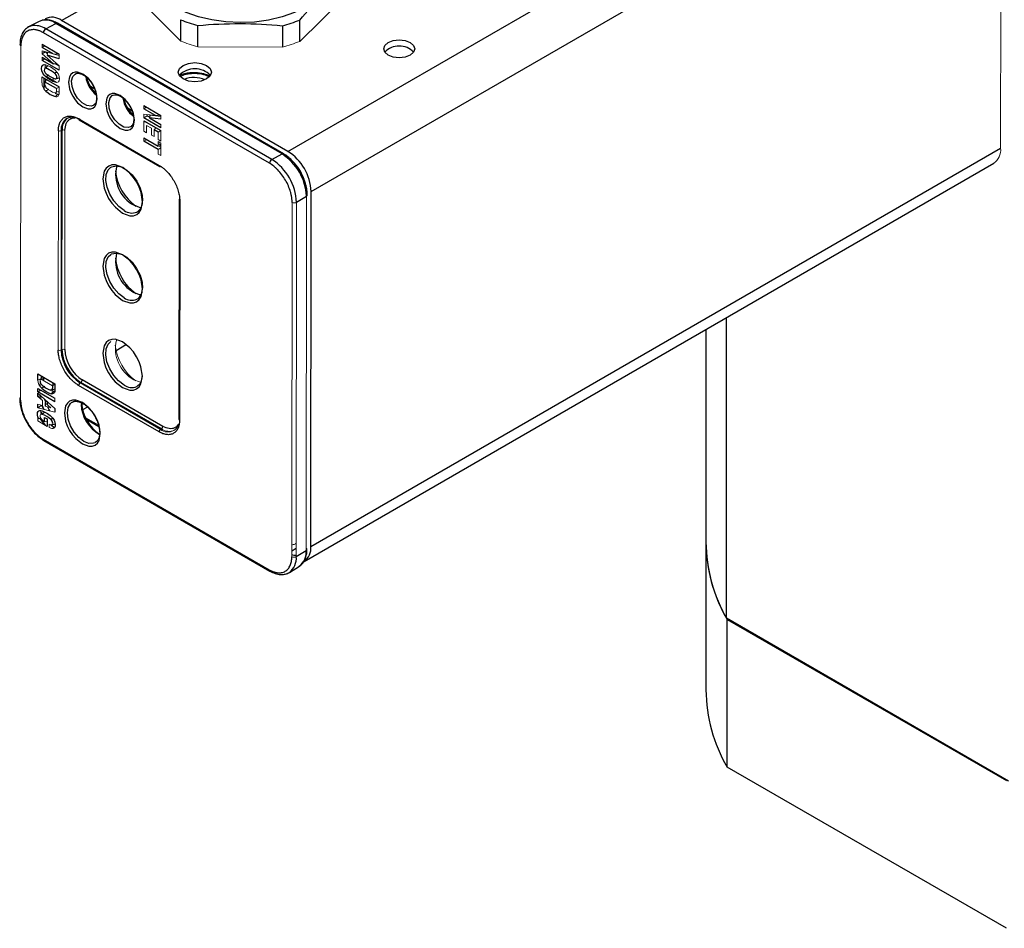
# Model space of a CAD drawing. Header units: millimetres. Extents: x 53 to 387, y 29 to 391.
# Tile 5 of 9: x 53 to 101, y 285 to 329. Entities that reach past the tile are written whole.
import ezdxf

# ---------------------------------------------------------------- set-up
doc = ezdxf.new("R2010")
doc.units = ezdxf.units.MM

msp = doc.modelspace()

# ---------------------------------------------------------------- linework, layer by layer
at = {"color": 8, "linetype": 'Continuous', "lineweight": 25}
for p, q in [((66.297, 322.664), (98.888, 341.478)), ((55.35, 328.994), (59.053, 331.132)), ((55.126, 326.502), (55.031, 326.432)), ((57.985, 313.037), (58.49, 313.329)), ((55.864, 310.532), (55.91, 310.554)), ((56.607, 310.293), (56.368, 310.154)), ((54.832, 309.436), (55.001, 309.301)), ((66.485, 303.345), (66.701, 303.47))]:
    msp.add_line(p, q, dxfattribs=at)
at = {"color": 7, "linetype": 'Continuous', "lineweight": 25}
for p, q in [((67.418, 320.719), (100.776, 339.976)), ((61.109, 329.032), (61.108, 328.002)), ((54.263, 328.948), (53.757, 328.683)), ((54.39, 328.995), (54.263, 328.948)), ((54.584, 328.587), (55.079, 328.853)), ((65.515, 322.273), (54.584, 328.587)), ((66.01, 322.539), (55.079, 328.853)), ((66.081, 322.545), (55.15, 328.859)), ((66.297, 322.664), (55.35, 328.994)), ((61.934, 327.723), (61.935, 328.754)), ((66.037, 328.741), (66.036, 327.71)), ((66.866, 327.984), (66.867, 329.015)), ((65.406, 322.088), (54.475, 328.402)), ((54.406, 327.844), (55.232, 327.367)), ((54.95, 327.373), (54.406, 327.687)), ((54.504, 327.744), (54.504, 327.787)), ((54.957, 326.902), (54.406, 327.385)), ((54.406, 327.221), (54.957, 326.902)), ((54.504, 327.438), (54.504, 327.502)), ((54.504, 327.122), (54.504, 327.164)), ((55.232, 327.143), (54.654, 327.316)), ((55.231, 326.588), (54.406, 327.065)), ((54.502, 326.855), (54.497, 326.854)), ((54.669, 326.788), (54.544, 326.674)), ((55.164, 326.865), (54.957, 326.902)), ((54.403, 326.265), (55.233, 325.786)), ((54.503, 325.672), (54.503, 326.207)), ((55.104, 325.995), (54.569, 326.304)), ((55.061, 326.165), (55.214, 326.215)), ((54.625, 326.137), (54.529, 326.034)), ((55.107, 325.699), (54.529, 326.034)), ((56.946, 325.682), (56.744, 325.8)), ((59.328, 324.876), (60.155, 324.399)), ((58.747, 324.631), (58.551, 324.746)), ((58.796, 324.488), (58.757, 324.465)), ((59.891, 324.398), (59.328, 324.723)), ((60.155, 323.808), (59.328, 324.286)), ((59.494, 324.382), (59.61, 324.315)), ((59.618, 324.406), (59.607, 324.278)), ((59.607, 324.278), (60.155, 323.961)), ((60.155, 324.213), (59.607, 324.278)), ((60.155, 324.343), (59.618, 324.406)), ((56.185, 324.231), (60.076, 321.983)), ((56.205, 324.185), (60.096, 321.938)), ((59.328, 324.142), (60.155, 323.665)), ((55.376, 323.683), (55.335, 323.66)), ((60.021, 323.588), (59.822, 323.702)), ((59.327, 323.312), (60.02, 322.912)), ((60.02, 322.749), (59.327, 323.149)), ((65.515, 322.273), (66.01, 322.539)), ((67.406, 303.553), (100.763, 322.81)), ((67.077, 302.827), (100.434, 322.084)), ((66.713, 320.198), (67.191, 320.494)), ((67.406, 303.553), (67.418, 320.719)), ((61.034, 320.314), (61.026, 309.703)), ((61.063, 320.273), (61.055, 309.662)), ((87.499, 300.085), (87.499, 314.617)), ((86.513, 314.047), (86.513, 303.757)), ((55.368, 313.072), (55.327, 313.05)), ((54.199, 311.893), (55.029, 311.414)), ((54.199, 311.602), (54.199, 311.893)), ((54.365, 311.797), (54.365, 311.668)), ((54.492, 311.565), (54.493, 311.723)), ((56.284, 311.487), (56.243, 311.462)), ((60.135, 309.214), (56.243, 311.462)), ((60.175, 309.239), (56.284, 311.487)), ((60.243, 309.36), (56.352, 311.608)), ((54.198, 311.199), (55.031, 310.718)), ((54.198, 311.035), (54.198, 311.199)), ((54.198, 311.035), (54.341, 311.117)), ((55.031, 310.554), (54.198, 311.035)), ((54.198, 310.964), (55.027, 310.223)), ((54.198, 310.801), (54.198, 310.964)), ((54.365, 311.238), (54.351, 311.235)), ((54.492, 311.276), (54.492, 311.288)), ((54.862, 311.12), (55.02, 311.171)), ((55.029, 311.414), (55.029, 311.122)), ((60.066, 309.093), (56.175, 311.341)), ((54.251, 310.829), (54.271, 310.738)), ((54.554, 310.492), (54.554, 310.331)), ((55.852, 310.525), (55.864, 310.532)), ((54.198, 310.264), (54.198, 310.429)), ((55.027, 310.223), (55.027, 310.05)), ((54.199, 309.768), (54.237, 309.746)), ((54.237, 309.746), (54.343, 309.755)), ((54.528, 309.792), (54.656, 309.718)), ((54.528, 309.585), (54.528, 309.792)), ((54.656, 309.718), (54.655, 309.358)), ((54.827, 309.699), (54.921, 309.768)), ((57.144, 309.396), (56.528, 309.752)), ((54.877, 309.43), (55.034, 309.48)), ((54.46, 308.74), (65.391, 302.426)), ((54.491, 308.671), (65.422, 302.357)), ((66.701, 303.058), (67.178, 303.354)), ((67.211, 303.416), (67.21, 303.449)), ((86.513, 303.757), (86.513, 296.612)), ((66.37, 302.296), (66.853, 302.603)), ((101.151, 292.204), (87.499, 300.085)), ((87.533, 300.024), (101.046, 292.223)), ((87.533, 292.88), (87.533, 300.024)), ((101.046, 285.078), (87.533, 292.88))]:
    msp.add_line(p, q, dxfattribs=at)
at = {"color": 144, "linetype": 'Continuous', "lineweight": 18}
for p, q in [((100.776, 339.976), (100.763, 322.81)), ((61.108, 328.002), (59.073, 330.06)), ((68.933, 330.03), (66.866, 327.984)), ((53.381, 327.772), (53.368, 310.632)), ((54.406, 327.687), (54.406, 327.844)), ((54.406, 327.687), (54.542, 327.766)), ((66.036, 327.71), (61.934, 327.723)), ((54.406, 327.531), (54.95, 327.373)), ((54.406, 327.385), (54.406, 327.531)), ((54.406, 327.385), (54.572, 327.475)), ((54.406, 327.065), (54.406, 327.221)), ((54.54, 327.143), (54.406, 327.065)), ((54.673, 327.386), (54.572, 327.475)), ((54.691, 327.448), (54.654, 327.316)), ((54.654, 327.316), (55.231, 326.806)), ((55.231, 327.367), (54.95, 327.373)), ((55.232, 327.296), (54.977, 327.372)), ((55.232, 327.367), (55.232, 327.143)), ((55.049, 326.886), (55.231, 326.781)), ((55.231, 326.806), (55.231, 326.588)), ((54.403, 325.974), (54.403, 326.265)), ((54.936, 326.212), (54.936, 326.092)), ((54.569, 326.169), (54.569, 326.077)), ((55.233, 325.772), (55.107, 325.699)), ((55.233, 325.786), (55.233, 325.494)), ((59.328, 324.723), (59.328, 324.876)), ((59.328, 324.723), (59.461, 324.8)), ((59.328, 324.464), (59.891, 324.398)), ((59.328, 324.286), (59.328, 324.464)), ((59.494, 324.382), (59.328, 324.286)), ((59.494, 324.382), (59.494, 324.445)), ((60.107, 324.426), (59.891, 324.398)), ((60.155, 324.399), (60.155, 324.213)), ((59.327, 323.638), (59.328, 324.142)), ((59.459, 323.912), (59.459, 323.562)), ((59.693, 323.777), (59.459, 323.912)), ((59.916, 323.803), (59.822, 323.702)), ((60.155, 323.961), (60.155, 323.808)), ((55.188, 313.051), (55.196, 323.662)), ((55.327, 313.05), (55.335, 323.66)), ((55.368, 313.072), (55.376, 323.683)), ((55.507, 313.071), (55.515, 323.681)), ((59.459, 323.562), (59.327, 323.638)), ((59.693, 323.452), (59.693, 323.777)), ((59.822, 323.377), (59.693, 323.452)), ((59.822, 323.702), (59.822, 323.377)), ((60.02, 323.238), (60.021, 323.588)), ((60.154, 323.665), (60.021, 323.588)), ((60.155, 323.665), (60.154, 323.161)), ((59.327, 323.149), (59.327, 323.312)), ((59.468, 323.231), (59.327, 323.149)), ((60.154, 323.161), (60.02, 323.238)), ((60.02, 322.912), (60.02, 323.14)), ((60.02, 323.14), (60.154, 323.063)), ((60.154, 322.969), (60.02, 323.046)), ((60.02, 322.912), (60.154, 322.943)), ((60.056, 322.92), (60.154, 322.863)), ((60.154, 323.063), (60.154, 322.456)), ((60.154, 322.826), (60.02, 322.749)), ((60.02, 322.533), (60.02, 322.749)), ((60.154, 322.456), (60.02, 322.533)), ((67.178, 303.354), (67.191, 320.494)), ((66.485, 303.056), (66.498, 320.196)), ((66.701, 303.058), (66.713, 320.198)), ((54.199, 311.602), (54.324, 311.652)), ((54.321, 311.27), (54.321, 311.627)), ((54.903, 311.327), (54.324, 311.662)), ((54.334, 311.656), (54.365, 311.668)), ((54.365, 311.638), (54.365, 311.668)), ((54.925, 311.474), (54.925, 311.34)), ((54.406, 311.214), (54.365, 311.238)), ((54.534, 311.307), (54.387, 311.2)), ((55.029, 311.4), (54.903, 311.327)), ((54.198, 310.801), (54.312, 310.862)), ((54.426, 310.605), (54.198, 310.801)), ((54.356, 310.665), (54.321, 310.899)), ((54.425, 310.367), (54.426, 310.605)), ((54.554, 310.492), (54.63, 310.578)), ((54.831, 310.251), (54.554, 310.492)), ((54.67, 310.391), (54.67, 310.542)), ((55.031, 310.718), (55.031, 310.554)), ((54.198, 310.429), (54.425, 310.367)), ((54.364, 310.369), (54.198, 310.264)), ((55.027, 310.05), (54.198, 310.264)), ((54.364, 310.384), (54.364, 310.369)), ((54.554, 310.331), (54.831, 310.251)), ((54.199, 309.622), (54.199, 309.768)), ((54.655, 309.358), (54.199, 309.622)), ((54.656, 309.616), (54.528, 309.585)), ((57.156, 309.342), (56.564, 309.683)), ((57.157, 309.338), (56.567, 309.679)), ((54.756, 309.309), (54.756, 309.465)), ((60.175, 309.239), (60.135, 309.214))]:
    msp.add_line(p, q, dxfattribs=at)
at = {"color": 7, "linetype": 'Continuous', "lineweight": 25, "flags": 128}
for points in [[(67.757, 332.846), (67.983, 332.617), (68.247, 332.243), (68.407, 331.85), (68.459, 331.448), (68.401, 331.045), (68.235, 330.653), (67.965, 330.281), (67.597, 329.938), (67.141, 329.632), (66.607, 329.372), (66.01, 329.163), (65.363, 329.01), (64.683, 328.918), (63.986, 328.889), (63.29, 328.922), (62.611, 329.019), (61.967, 329.175), (61.373, 329.388), (60.843, 329.652)], [(53.9, 328.735), (53.736, 328.672), (53.717, 328.66)], [(71.147, 327.316), (70.984, 327.457), (70.927, 327.622), (70.984, 327.788), (71.147, 327.929), (71.39, 328.023), (71.677, 328.055), (71.964, 328.022), (72.207, 327.928), (72.37, 327.788), (72.427, 327.622), (72.37, 327.456), (72.207, 327.315), (71.964, 327.222), (71.677, 327.189), (71.39, 327.222), (71.147, 327.316)], [(61.23, 326.166), (61.056, 326.316), (60.996, 326.493), (61.056, 326.669), (61.23, 326.819), (61.489, 326.919), (61.796, 326.954), (62.102, 326.919), (62.361, 326.819), (62.535, 326.669), (62.596, 326.492), (62.535, 326.315), (62.361, 326.165), (62.102, 326.065), (61.796, 326.03), (61.489, 326.065), (61.23, 326.166)], [(56.38, 324.809), (56.635, 324.718), (56.76, 324.72), (56.869, 324.76), (56.959, 324.835), (57.024, 324.942), (57.072, 325.207), (57.024, 325.529), (56.959, 325.711), (56.87, 325.889), (56.761, 326.055), (56.636, 326.202), (56.381, 326.405), (56.127, 326.496), (56.001, 326.493), (55.892, 326.454), (55.803, 326.379), (55.738, 326.272), (55.689, 326.006), (55.737, 325.685), (55.802, 325.503), (55.891, 325.325), (56.001, 325.159), (56.126, 325.012), (56.38, 324.809)], [(56.006, 326.404), (56.035, 326.42), (56.046, 326.425)], [(58.177, 323.771), (58.432, 323.68), (58.557, 323.682), (58.667, 323.722), (58.756, 323.797), (58.821, 323.904), (58.87, 324.169), (58.821, 324.491), (58.756, 324.673), (58.667, 324.851), (58.558, 325.017), (58.433, 325.164), (58.178, 325.367), (57.924, 325.458), (57.798, 325.455), (57.689, 325.416), (57.6, 325.341), (57.535, 325.234), (57.486, 324.968), (57.534, 324.647), (57.599, 324.465), (57.688, 324.287), (57.798, 324.121), (57.923, 323.974), (58.177, 323.771)], [(57.803, 325.366), (57.832, 325.382), (57.843, 325.387)], [(59.448, 324.073), (59.342, 324.085), (59.328, 324.088)], [(66.081, 322.545), (66.083, 322.544), (66.093, 322.536)], [(58.306, 321.885), (57.953, 322.011), (57.78, 322.007), (57.628, 321.952), (57.505, 321.849), (57.415, 321.701), (57.347, 321.333), (57.414, 320.887), (57.504, 320.636), (57.627, 320.39), (57.778, 320.16), (57.952, 319.956), (58.304, 319.675), (58.657, 319.549), (58.83, 319.552), (58.982, 319.607), (59.105, 319.711), (59.195, 319.859), (59.263, 320.227), (59.196, 320.672), (59.106, 320.924), (58.983, 321.17), (58.832, 321.4), (58.658, 321.603), (58.306, 321.885)], [(57.736, 321.898), (57.775, 321.921), (57.994, 321.966), (58.247, 321.91), (58.511, 321.757), (58.764, 321.522), (58.982, 321.224), (59.147, 320.89), (59.243, 320.55), (59.264, 320.265)], [(59.187, 319.936), (59.12, 319.947), (58.853, 320.055)], [(58.303, 317.665), (57.95, 317.791), (57.777, 317.787), (57.625, 317.732), (57.502, 317.629), (57.412, 317.481), (57.344, 317.113), (57.411, 316.668), (57.501, 316.416), (57.624, 316.17), (57.775, 315.94), (57.949, 315.736), (58.301, 315.455), (58.654, 315.329), (58.827, 315.333), (58.979, 315.388), (59.102, 315.491), (59.192, 315.639), (59.26, 316.007), (59.193, 316.452), (59.103, 316.704), (58.98, 316.95), (58.829, 317.18), (58.655, 317.384), (58.303, 317.665)], [(57.733, 317.679), (57.772, 317.701), (57.991, 317.746), (58.244, 317.69), (58.508, 317.538), (58.761, 317.302), (58.979, 317.004), (59.144, 316.67), (59.24, 316.331), (59.261, 316.046)], [(59.184, 315.716), (59.117, 315.728), (58.85, 315.835)], [(58.3, 313.445), (57.947, 313.571), (57.774, 313.568), (57.622, 313.513), (57.499, 313.41), (57.409, 313.261), (57.341, 312.894), (57.408, 312.448), (57.498, 312.196), (57.621, 311.95), (57.772, 311.721), (57.946, 311.517), (58.298, 311.236), (58.651, 311.11), (58.824, 311.113), (58.975, 311.168), (59.099, 311.271), (59.189, 311.419), (59.256, 311.787), (59.19, 312.233), (59.1, 312.484), (58.977, 312.73), (58.825, 312.96), (58.652, 313.164), (58.3, 313.445)], [(55.029, 311.122), (55.027, 311.074), (55.018, 311.031), (55.002, 310.995), (54.979, 310.966), (54.951, 310.945), (54.918, 310.934), (54.88, 310.932), (54.84, 310.939)], [(55.022, 311.045), (55.012, 311.045), (54.975, 311.052)], [(54.584, 310.526), (54.556, 310.611), (54.544, 310.655)], [(56.354, 308.511), (56.674, 308.396), (56.831, 308.399), (56.968, 308.449), (57.08, 308.543), (57.162, 308.677), (57.223, 309.011), (57.162, 309.415), (57.081, 309.643), (56.969, 309.866), (56.832, 310.075), (56.675, 310.259), (56.355, 310.515), (56.035, 310.629), (55.878, 310.626), (55.741, 310.576), (55.629, 310.482), (55.547, 310.348), (55.486, 310.014), (55.547, 309.61), (55.628, 309.382), (55.74, 309.159), (55.877, 308.95), (56.034, 308.766), (56.354, 308.511)], [(54.237, 309.746), (54.205, 309.822), (54.187, 309.897), (54.182, 309.968), (54.192, 310.029), (54.215, 310.078), (54.252, 310.111), (54.298, 310.126), (54.352, 310.123)], [(54.392, 310.376), (54.402, 310.353), (54.49, 310.169)], [(54.785, 310.112), (54.739, 310.189), (54.682, 310.294)], [(54.825, 309.434), (54.863, 309.427), (54.895, 309.439), (54.915, 309.468), (54.922, 309.51), (54.916, 309.56), (54.896, 309.612), (54.865, 309.661), (54.827, 309.699)], [(66.701, 303.114), (66.606, 303.115), (66.485, 303.139)]]:
    msp.add_lwpolyline(points, dxfattribs=at)
at = {"color": 8, "linetype": 'Continuous', "lineweight": 25, "flags": 128}
for points in [[(55.15, 328.859), (55.152, 328.858), (55.152, 328.858)], [(56.884, 324.884), (56.78, 324.851), (56.567, 324.879), (56.339, 325.011), (56.126, 325.229), (55.957, 325.503), (55.856, 325.798), (55.835, 326.072), (55.898, 326.289), (56.006, 326.404)], [(58.681, 323.846), (58.577, 323.813), (58.364, 323.841), (58.136, 323.973), (57.923, 324.191), (57.754, 324.465), (57.653, 324.76), (57.632, 325.034), (57.695, 325.251), (57.803, 325.366)], [(58.377, 319.799), (58.116, 319.995), (57.878, 320.265), (57.684, 320.585), (57.552, 320.925), (57.494, 321.256), (57.514, 321.549), (57.61, 321.777), (57.736, 321.898)], [(58.374, 315.579), (58.113, 315.776), (57.875, 316.046), (57.681, 316.365), (57.549, 316.705), (57.491, 317.037), (57.511, 317.329), (57.607, 317.558), (57.733, 317.679)], [(58.371, 311.359), (58.11, 311.556), (57.872, 311.826), (57.678, 312.145), (57.546, 312.486), (57.487, 312.817), (57.507, 313.11), (57.604, 313.338), (57.73, 313.459)], [(56.975, 308.569), (56.895, 308.539), (56.673, 308.537), (56.426, 308.634), (56.18, 308.821), (55.958, 309.081), (55.781, 309.386), (55.668, 309.708), (55.629, 310.015), (55.668, 310.277), (55.782, 310.468), (55.852, 310.525)], [(54.306, 309.744), (54.408, 309.596), (54.552, 309.418)]]:
    msp.add_lwpolyline(points, dxfattribs=at)
at = {"color": 144, "linetype": 'Continuous', "lineweight": 18, "flags": 128}
for points in [[(55.233, 325.494), (55.231, 325.446), (55.222, 325.403), (55.206, 325.367), (55.183, 325.338), (55.155, 325.317), (55.122, 325.306), (55.084, 325.303), (55.044, 325.311)], [(55.106, 325.561), (55.115, 325.557), (55.167, 325.538)], [(55.226, 325.417), (55.216, 325.417), (55.179, 325.424)], [(59.181, 311.496), (59.114, 311.508), (58.847, 311.615)], [(54.405, 309.941), (54.368, 309.944), (54.338, 309.93), (54.319, 309.899), (54.313, 309.856), (54.321, 309.806), (54.342, 309.754), (54.373, 309.706), (54.411, 309.668)], [(67.178, 303.354), (67.196, 303.367), (67.208, 303.382), (67.216, 303.398), (67.218, 303.414), (67.215, 303.431), (67.206, 303.447), (67.198, 303.456)]]:
    msp.add_lwpolyline(points, dxfattribs=at)
at = {"color": 7, "linetype": 'Continuous', "lineweight": 25}
for centre, radius, start, end in [((54.888, 328.388), 0.762, 52.6993, 115.9249), ((63.591, 335.023), 6.485, 247.4932, 255.2035), ((54.704, 328.391), 0.23, 121.3737, 177.4543), ((55.12, 328.792), 0.073, 65.0455, 123.6186), ((64.409, 335.075), 6.539, 284.4107, 292.0778), ((71.676, 326.792), 0.966, 43.7987, 136.1166), ((61.795, 325.639), 1.021, 42.6548, 137.2606), ((57.947, 326.512), 1.452, 189.7021, 230.6461), ((58.367, 326.755), 1.884, 196.1575, 224.2261), ((55.512, 326.644), 1.413, 229.328, 250.6491), ((55.526, 326.474), 1.106, 243.997, 251.7098), ((59.744, 325.474), 1.452, 189.7021, 230.6461), ((60.164, 325.717), 1.883, 195.9677, 224.2292), ((55.87, 323.653), 0.658, 54.4955, 112.8964), ((64.628, 320.378), 2.565, 2.5814, 57.3997), ((64.981, 320.609), 2.44, 2.5773, 57.3663), ((59.67, 321.553), 1.706, 166.0165, 241.4199), ((60.123, 321.977), 0.0481, 172.8196, 235.7737), ((65.635, 322.077), 0.23, 121.3737, 177.4543), ((64.113, 320.081), 2.603, 2.5814, 57.3997), ((65.174, 320.72), 1.986, 15.9835, 43.1928), ((60.338, 321.955), 2.394, 185.6199, 234.4311), ((58.703, 320.206), 0.558, 300.9214, 0.3003), ((61.082, 320.317), 0.0482, 184.1661, 247.0994), ((59.667, 317.333), 1.706, 166.0165, 241.4199), ((60.335, 317.735), 2.394, 185.6199, 234.4311), ((58.7, 315.987), 0.558, 300.9214, 0.3003), ((57.316, 313.14), 1.992, 182.5814, 237.3997), ((57.355, 313.162), 1.989, 182.5814, 237.3997), ((56.329, 311.333), 0.155, 123.8756, 177.2588), ((56.197, 311.615), 0.155, 303.8756, 357.2588), ((58.696, 311.767), 0.558, 300.9214, 0.3003), ((55.308, 312.272), 1.413, 229.328, 250.6491), ((55.264, 312.358), 1.32, 229.8127, 250.1643), ((55.319, 312.092), 1.095, 244.9866, 251.7318), ((58.416, 310.705), 2.122, 186.0807, 234.5783), ((57.995, 310.464), 1.695, 181.4118, 241.6816), ((54.083, 308.891), 1.098, 47.3683, 72.9674), ((60.221, 309.086), 0.155, 123.8756, 177.2588), ((60.089, 309.367), 0.155, 303.8756, 357.2588), ((66.612, 303.476), 0.798, 305.6718, 5.5749), ((94.031, 303.809), 7.519, 180.392, 209.6888), ((94.053, 303.812), 7.54, 180.4185, 210.1553), ((66.057, 302.792), 0.587, 279.5876, 302.2451), ((94.053, 296.668), 7.54, 180.4185, 210.1553)]:
    msp.add_arc(centre, radius, start, end, dxfattribs=at)
at = {"color": 8, "linetype": 'Continuous', "lineweight": 25}
for centre, radius, start, end in [((54.06, 327.818), 0.931, 55.7304, 99.906), ((54.565, 328.102), 0.911, 55.6138, 101.0695), ((56.025, 323.746), 0.652, 126.0282, 185.5366), ((55.947, 323.739), 0.617, 122.6005, 187.3389), ((56.234, 324.226), 0.0494, 173.764, 234.8294), ((66.051, 322.479), 0.073, 65.0455, 123.6186), ((60.116, 321.978), 0.0448, 243.8625, 292.1196), ((61.078, 320.311), 0.0449, 127.8584, 176.1191), ((58.746, 320.301), 0.622, 233.7126, 293.0427), ((58.743, 316.081), 0.622, 233.7126, 293.0427), ((58.74, 311.861), 0.622, 233.7126, 293.0427), ((61.074, 309.707), 0.0482, 184.1661, 247.0994), ((54.535, 308.732), 0.0751, 174.1967, 234.3966), ((66.333, 303.274), 0.849, 307.7512, 5.3846), ((65.843, 302.977), 0.862, 307.7512, 5.3846), ((65.466, 302.418), 0.0748, 174.1382, 235.0589)]:
    msp.add_arc(centre, radius, start, end, dxfattribs=at)
at = {"color": 144, "linetype": 'Continuous', "lineweight": 18}
for centre, radius, start, end in [((53.405, 327.835), 0.0675, 168.2182, 248.7278), ((63.59, 333.992), 6.485, 247.4932, 255.2035), ((64.408, 334.044), 6.539, 284.4107, 292.0778), ((54.949, 325.985), 0.546, 181.1998, 229.0942), ((55.468, 326.73), 1.32, 229.8127, 250.1643), ((55.266, 323.799), 0.154, 242.6685, 296.157), ((55.444, 323.544), 0.154, 62.6685, 116.157), ((99.969, 322.733), 0.798, 305.6718, 5.5749), ((67.166, 320.553), 0.0643, 293.0562, 20.0293), ((66.604, 320.399), 0.229, 242.4717, 298.6651), ((59.663, 313.114), 1.706, 166.0165, 241.4199), ((55.259, 313.188), 0.154, 242.6685, 296.157), ((55.436, 312.934), 0.154, 62.6685, 116.157), ((60.332, 313.515), 2.394, 185.6199, 234.4311), ((54.745, 311.613), 0.546, 181.1998, 229.0942), ((53.392, 310.693), 0.0656, 110.8033, 249.1121), ((54.593, 310.016), 0.246, 155.9333, 197.4849), ((54.924, 310.265), 0.787, 229.3523, 239.7095), ((60.493, 309.653), 0.567, 230.7398, 9.1018), ((55.246, 310.432), 1.084, 243.1662, 247.1584), ((54.967, 309.637), 0.39, 237.1775, 264.0182), ((60.555, 309.771), 0.654, 234.417, 293.7856), ((66.591, 303.259), 0.229, 242.4717, 298.6651)]:
    msp.add_arc(centre, radius, start, end, dxfattribs=at)
at = {"color": 7, "linetype": 'Continuous', "lineweight": 25}
msp.add_ellipse((61.781, 325.812), major_axis=(0.75, -0.017), ratio=0.56247, start_param=0.864609, end_param=2.305504, dxfattribs=at)
for points in [[(66.867, 329.015), (67.212, 329.418), (67.9, 330.17), (68.589, 330.781), (68.934, 331.061)], [(61.935, 328.754), (62.619, 328.813), (63.986, 328.88), (65.353, 328.805), (66.037, 328.741)], [(55.507, 313.071), (55.507, 312.533), (55.885, 311.877), (56.352, 311.608)], [(54.84, 310.939), (54.885, 310.976), (54.93, 311.014), (54.975, 311.052)]]:
    msp.add_open_spline(points, degree=3, dxfattribs=at)
for points, knots in [([(53.924, 328.742), (53.92, 328.742), (53.838, 328.735), (53.686, 328.652), (53.505, 328.484), (53.392, 328.249), (53.34, 328.03), (53.341, 327.884), (53.342, 327.831)], [0, 0, 0, 0, 0.010248, 0.218798, 0.461298, 0.678992, 0.884902, 1, 1, 1, 1]), ([(55.15, 328.854), (55.119, 328.873), (55.016, 328.936), (54.838, 328.997), (54.619, 329.038), (54.481, 329.015), (54.412, 329.003)], [0, 0, 0, 0, 0.126204, 0.410934, 0.703522, 1, 1, 1, 1]), ([(54.475, 328.402), (54.455, 328.413), (54.416, 328.435), (54.357, 328.463), (54.299, 328.488), (54.241, 328.508), (54.184, 328.525), (54.128, 328.537), (54.021, 328.554), (53.87, 328.552), (53.696, 328.488), (53.554, 328.37), (53.47, 328.229), (53.423, 328.1), (53.399, 327.998), (53.384, 327.89), (53.382, 327.811), (53.381, 327.772)], [0, 0, 0, 0, 0.034551, 0.0688557, 0.1030135, 0.1371252, 0.1712918, 0.2056141, 0.2401914, 0.3700548, 0.5000287, 0.6298921, 0.7598661, 0.8201496, 0.8799061, 0.9396762, 1, 1, 1, 1]), ([(54.592, 326.262), (54.473, 326.358), (54.383, 326.538), (54.383, 326.812), (54.473, 326.889), (54.593, 326.846)], [0.0098039, 0.0098039, 0.0098039, 0.0098039, 0.5, 0.5, 0.9901961, 0.9901961, 0.9901961, 0.9901961]), ([(55.031, 326.432), (54.909, 326.53), (54.785, 326.605), (54.646, 326.663), (54.631, 326.669), (54.6, 326.68), (54.585, 326.683), (54.543, 326.682), (54.524, 326.662), (54.508, 326.602), (54.514, 326.56), (54.548, 326.479), (54.574, 326.441), (54.605, 326.416)], [0, 0, 0, 0, 0.5, 0.5, 0.5625, 0.5625, 0.625, 0.625, 0.75, 0.75, 0.875, 0.875, 1, 1, 1, 1]), ([(54.605, 326.416), (54.732, 326.315), (54.864, 326.236), (55.024, 326.173), (55.053, 326.161), (55.102, 326.174), (55.119, 326.198), (55.132, 326.289), (55.091, 326.384), (55.031, 326.432)], [0, 0, 0, 0, 0.5, 0.5, 0.625, 0.625, 0.75, 0.75, 1, 1, 1, 1]), ([(56.006, 326.404), (56.037, 326.417), (56.098, 326.443), (56.174, 326.446), (56.217, 326.433), (56.218, 326.432)], [0, 0, 0, 0, 0.516168, 0.989179, 1, 1, 1, 1]), ([(56.218, 326.432), (56.254, 326.424), (56.307, 326.411), (56.366, 326.377), (56.384, 326.367)], [0, 0, 0, 0, 0.687032, 1, 1, 1, 1]), ([(56.384, 326.367), (56.402, 326.357), (56.459, 326.33), (56.516, 326.276), (56.555, 326.24)], [0, 0, 0, 0, 0.33, 1, 1, 1, 1]), ([(56.555, 326.24), (56.582, 326.219), (56.67, 326.15), (56.802, 325.976), (56.94, 325.731), (57.019, 325.495), (57.05, 325.292), (57.042, 325.196), (57.037, 325.146)], [0, 0, 0, 0, 0.085196, 0.284149, 0.474722, 0.701781, 0.847667, 1, 1, 1, 1]), ([(61.895, 326.459), (61.825, 326.462), (61.668, 326.469), (61.421, 326.44), (61.2, 326.393), (61.089, 326.34), (61.05, 326.322)], [0, 0, 0, 0, 0.228655, 0.517143, 0.831868, 1, 1, 1, 1]), ([(62.521, 326.311), (62.455, 326.338), (62.277, 326.412), (62.051, 326.456), (61.905, 326.459), (61.895, 326.459)], [0, 0, 0, 0, 0.356203, 0.954272, 1, 1, 1, 1]), ([(54.529, 326.034), (54.529, 325.971), (54.522, 325.915), (54.544, 325.813), (54.579, 325.754), (54.616, 325.721)], [0.0091364, 0.0091364, 0.0091364, 0.0091364, 0.4659564, 0.4659564, 0.9227764, 0.9227764, 0.9227764, 0.9227764]), ([(57.803, 325.366), (57.834, 325.379), (57.895, 325.405), (57.971, 325.408), (58.014, 325.395), (58.015, 325.394)], [0, 0, 0, 0, 0.516168, 0.989179, 1, 1, 1, 1]), ([(58.015, 325.394), (58.051, 325.386), (58.104, 325.373), (58.163, 325.339), (58.181, 325.329)], [0, 0, 0, 0, 0.687032, 1, 1, 1, 1]), ([(58.181, 325.329), (58.2, 325.319), (58.256, 325.292), (58.313, 325.238), (58.352, 325.202)], [0, 0, 0, 0, 0.33, 1, 1, 1, 1]), ([(57.037, 325.146), (57.037, 325.142), (57.034, 325.074), (56.99, 324.971), (56.921, 324.914), (56.884, 324.884)], [0, 0, 0, 0, 0.034345, 0.4922, 1, 1, 1, 1]), ([(58.352, 325.202), (58.379, 325.181), (58.467, 325.112), (58.599, 324.938), (58.737, 324.693), (58.816, 324.457), (58.847, 324.254), (58.839, 324.158), (58.834, 324.108)], [0, 0, 0, 0, 0.085196, 0.284149, 0.474722, 0.701781, 0.847667, 1, 1, 1, 1]), ([(55.196, 323.662), (55.196, 323.686), (55.197, 323.733), (55.203, 323.801), (55.212, 323.866), (55.226, 323.928), (55.243, 323.986), (55.28, 324.083), (55.352, 324.202), (55.481, 324.309), (55.638, 324.367), (55.786, 324.369), (55.909, 324.347), (55.999, 324.32), (56.091, 324.282), (56.153, 324.248), (56.185, 324.231)], [0, 0, 0, 0, 0.04028, 0.080248, 0.120062, 0.159883, 0.19987, 0.240183, 0.370042, 0.500023, 0.629882, 0.759863, 0.820146, 0.879902, 0.939673, 1, 1, 1, 1]), ([(58.834, 324.108), (58.834, 324.103), (58.831, 324.036), (58.787, 323.933), (58.718, 323.876), (58.681, 323.846)], [0, 0, 0, 0, 0.034345, 0.4922, 1, 1, 1, 1]), ([(66.896, 321.689), (66.823, 321.804), (66.721, 321.965), (66.543, 322.172), (66.386, 322.328), (66.223, 322.461), (66.119, 322.519), (66.081, 322.54)], [0, 0, 0, 0, 0.322483, 0.45184, 0.663292, 0.877376, 1, 1, 1, 1]), ([(60.076, 321.983), (60.097, 321.971), (60.138, 321.946), (60.2, 321.903), (60.261, 321.857), (60.321, 321.807), (60.381, 321.752), (60.483, 321.65), (60.622, 321.488), (60.779, 321.249), (60.907, 320.993), (60.984, 320.778), (61.026, 320.613), (61.047, 320.496), (61.061, 320.382), (61.062, 320.309), (61.063, 320.273)], [0, 0, 0, 0, 0.04028, 0.080248, 0.120062, 0.159883, 0.19987, 0.240183, 0.370042, 0.500023, 0.629882, 0.759863, 0.820146, 0.879902, 0.939673, 1, 1, 1, 1]), ([(66.498, 320.196), (66.497, 320.219), (66.497, 320.264), (66.492, 320.335), (66.484, 320.406), (66.473, 320.479), (66.459, 320.553), (66.442, 320.628), (66.403, 320.774), (66.325, 320.993), (66.183, 321.275), (66.01, 321.539), (65.846, 321.731), (65.711, 321.863), (65.611, 321.949), (65.509, 322.025), (65.44, 322.067), (65.406, 322.088)], [0, 0, 0, 0, 0.034551, 0.068856, 0.103014, 0.137125, 0.171292, 0.205614, 0.240191, 0.370055, 0.500029, 0.629892, 0.759866, 0.82015, 0.879906, 0.939676, 1, 1, 1, 1]), ([(67.223, 320.556), (67.224, 320.617), (67.227, 320.759), (67.183, 320.98), (67.117, 321.21), (67.028, 321.443), (66.942, 321.602), (66.896, 321.689)], [0, 0, 0, 0, 0.171983, 0.400173, 0.573298, 0.767759, 1, 1, 1, 1]), ([(56.175, 311.341), (56.154, 311.353), (56.113, 311.378), (56.051, 311.421), (55.99, 311.467), (55.929, 311.517), (55.87, 311.572), (55.768, 311.674), (55.629, 311.836), (55.472, 312.075), (55.343, 312.331), (55.267, 312.546), (55.225, 312.711), (55.204, 312.828), (55.19, 312.942), (55.189, 313.015), (55.188, 313.051)], [0, 0, 0, 0, 0.04028, 0.080248, 0.120062, 0.159883, 0.19987, 0.240183, 0.370042, 0.500023, 0.629882, 0.759863, 0.820146, 0.879902, 0.939673, 1, 1, 1, 1]), ([(54.903, 311.327), (54.903, 311.272), (54.909, 311.211), (54.89, 311.128), (54.855, 311.106), (54.816, 311.116)], [0.0090677, 0.0090677, 0.0090677, 0.0090677, 0.462451, 0.462451, 0.9158344, 0.9158344, 0.9158344, 0.9158344]), ([(55.004, 311.166), (55.005, 311.166), (55.011, 311.165), (55.015, 311.169), (55.019, 311.173)], [0, 0, 0, 0, 0.069229, 1, 1, 1, 1]), ([(53.324, 310.694), (53.34, 310.506), (53.372, 310.131), (53.568, 309.739), (53.666, 309.543)], [0, 0, 0, 0, 0.500002, 1, 1, 1, 1]), ([(53.368, 310.632), (53.369, 310.609), (53.369, 310.563), (53.374, 310.493), (53.382, 310.421), (53.393, 310.348), (53.407, 310.275), (53.424, 310.2), (53.463, 310.054), (53.54, 309.835), (53.682, 309.553), (53.856, 309.288), (54.02, 309.096), (54.155, 308.964), (54.255, 308.879), (54.357, 308.803), (54.426, 308.761), (54.46, 308.74)], [0, 0, 0, 0, 0.034551, 0.0688557, 0.1030135, 0.1371252, 0.1712918, 0.2056141, 0.2401914, 0.3700548, 0.5000287, 0.6298921, 0.7598661, 0.8201496, 0.8799061, 0.9396762, 1, 1, 1, 1]), ([(55.864, 310.526), (55.872, 310.532), (55.918, 310.569), (56.024, 310.579), (56.183, 310.563), (56.293, 310.507), (56.348, 310.48)], [0, 0, 0, 0, 0.068322, 0.433009, 0.718682, 1, 1, 1, 1]), ([(56.348, 310.48), (56.361, 310.474), (56.427, 310.447), (56.54, 310.358), (56.678, 310.231), (56.818, 310.071), (56.903, 309.937), (56.953, 309.858)], [0, 0, 0, 0, 0.0602436, 0.3108071, 0.5028567, 0.708512, 1, 1, 1, 1]), ([(54.352, 310.123), (54.435, 310.101), (54.523, 310.065), (54.698, 309.967), (54.78, 309.916), (54.961, 309.739), (55.035, 309.588), (55.057, 309.359), (55.006, 309.264), (54.927, 309.249)], [0, 0, 0, 0, 0.25, 0.25, 0.5, 0.5, 0.75, 0.75, 1, 1, 1, 1]), ([(53.666, 309.543), (53.786, 309.36), (54.028, 308.994), (54.337, 308.779), (54.492, 308.671)], [0, 0, 0, 0, 0.500002, 1, 1, 1, 1]), ([(56.953, 309.858), (57.004, 309.759), (57.077, 309.619), (57.144, 309.411), (57.183, 309.243), (57.198, 309.059), (57.186, 308.892), (57.143, 308.748), (57.075, 308.634), (57.009, 308.593), (56.975, 308.572)], [0, 0, 0, 0, 0.181578, 0.253893, 0.370927, 0.487677, 0.608837, 0.732787, 0.863648, 1, 1, 1, 1]), ([(61.055, 309.662), (61.055, 309.638), (61.054, 309.591), (61.048, 309.523), (61.038, 309.458), (61.025, 309.396), (61.007, 309.338), (60.97, 309.241), (60.899, 309.122), (60.77, 309.015), (60.613, 308.957), (60.465, 308.955), (60.342, 308.977), (60.252, 309.004), (60.16, 309.042), (60.097, 309.076), (60.066, 309.093)], [0, 0, 0, 0, 0.04028, 0.080248, 0.120062, 0.159883, 0.19987, 0.240183, 0.370042, 0.500023, 0.629882, 0.759863, 0.820146, 0.879902, 0.939673, 1, 1, 1, 1]), ([(66.835, 302.598), (66.846, 302.603), (66.94, 302.643), (67.061, 302.791), (67.17, 303.022), (67.218, 303.233), (67.213, 303.372), (67.211, 303.416)], [0, 0, 0, 0, 0.042684, 0.350652, 0.622694, 0.87876, 1, 1, 1, 1]), ([(65.391, 302.426), (65.411, 302.415), (65.45, 302.393), (65.509, 302.365), (65.567, 302.34), (65.625, 302.319), (65.682, 302.303), (65.738, 302.29), (65.845, 302.274), (65.996, 302.276), (66.169, 302.34), (66.312, 302.458), (66.396, 302.598), (66.443, 302.727), (66.467, 302.829), (66.482, 302.938), (66.484, 303.016), (66.485, 303.056)], [0, 0, 0, 0, 0.034551, 0.068856, 0.103014, 0.137125, 0.171292, 0.205614, 0.240191, 0.370055, 0.500029, 0.629892, 0.759866, 0.82015, 0.879906, 0.939676, 1, 1, 1, 1]), ([(65.423, 302.357), (65.508, 302.314), (65.679, 302.229), (65.921, 302.179), (66.062, 302.197), (66.127, 302.206)], [0, 0, 0, 0, 0.348757, 0.700942, 1, 1, 1, 1]), ([(66.127, 302.206), (66.14, 302.207), (66.231, 302.212), (66.306, 302.257), (66.371, 302.296)], [0, 0, 0, 0, 0.1348508, 1, 1, 1, 1])]:
    msp.add_open_spline(points, degree=3, knots=knots, dxfattribs=at)
at = {"color": 144, "linetype": 'Continuous', "lineweight": 18}
for points, knots in [([(54.551, 326.741), (54.55, 326.744), (54.546, 326.778), (54.557, 326.818), (54.576, 326.842), (54.582, 326.85)], [0, 0, 0, 0, 0.065012, 0.708957, 1, 1, 1, 1]), ([(55.044, 326.586), (55.164, 326.49), (55.253, 326.31), (55.253, 326.036), (55.163, 325.959), (55.044, 326.002)], [0.0098039, 0.0098039, 0.0098039, 0.0098039, 0.5, 0.5, 0.9901961, 0.9901961, 0.9901961, 0.9901961]), ([(55.02, 325.488), (55.059, 325.478), (55.094, 325.5), (55.114, 325.583), (55.107, 325.644), (55.107, 325.699)], [0.0841656, 0.0841656, 0.0841656, 0.0841656, 0.537549, 0.537549, 0.9909323, 0.9909323, 0.9909323, 0.9909323]), ([(55.167, 325.538), (55.182, 325.536), (55.207, 325.533), (55.225, 325.545), (55.233, 325.55)], [0, 0, 0, 0, 0.598525, 1, 1, 1, 1]), ([(54.412, 311.35), (54.375, 311.383), (54.34, 311.441), (54.318, 311.543), (54.324, 311.599), (54.324, 311.662)], [0.0772236, 0.0772236, 0.0772236, 0.0772236, 0.5340436, 0.5340436, 0.9908636, 0.9908636, 0.9908636, 0.9908636]), ([(54.44, 311.754), (54.438, 311.72), (54.435, 311.668), (54.442, 311.611), (54.445, 311.592)], [0, 0, 0, 0, 0.6587537, 1, 1, 1, 1]), ([(54.517, 310.167), (54.496, 310.205), (54.459, 310.274), (54.436, 310.345), (54.425, 310.377)], [0, 0, 0, 0, 0.552156, 1, 1, 1, 1]), ([(55.056, 309.363), (55.043, 309.352), (55.03, 309.34), (55.017, 309.329), (55.004, 309.318), (54.991, 309.306), (54.978, 309.295), (54.961, 309.28), (54.944, 309.264), (54.927, 309.249)], [0, 0, 0, 0, 0.0001220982, 0.0001220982, 0.0001220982, 0.0002441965, 0.0002441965, 0.0002441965, 0.0004062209, 0.0004062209, 0.0004062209, 0.0004062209]), ([(66.485, 303.636), (66.51, 303.635), (66.563, 303.633), (66.632, 303.662), (66.68, 303.695), (66.698, 303.726), (66.701, 303.732)], [0, 0, 0, 0, 0.275603, 0.59634, 0.916433, 1, 1, 1, 1]), ([(66.698, 303.059), (66.698, 303.058), (66.681, 303.044), (66.657, 303.04), (66.635, 303.035)], [0, 0, 0, 0, 0.010295, 1, 1, 1, 1])]:
    msp.add_open_spline(points, degree=3, knots=knots, dxfattribs=at)
for points in [[(54.593, 326.846), (54.741, 326.798), (54.896, 326.708), (55.044, 326.586)], [(54.592, 326.262), (54.641, 326.298), (54.69, 326.334), (54.739, 326.37)], [(54.818, 326.104), (54.742, 326.148), (54.666, 326.201), (54.592, 326.262)], [(55.044, 326.002), (54.97, 326.026), (54.894, 326.061), (54.818, 326.104)], [(54.738, 325.679), (54.689, 325.643), (54.64, 325.608), (54.591, 325.572)], [(55.044, 325.311), (55.089, 325.348), (55.134, 325.386), (55.179, 325.424)], [(54.54, 310.054), (54.495, 310.017), (54.45, 309.979), (54.405, 309.941)]]:
    msp.add_open_spline(points, degree=3, dxfattribs=at)
at = {"color": 8, "linetype": 'Continuous', "lineweight": 25}
for points, knots in [([(61.083, 326.294), (61.175, 326.333), (61.325, 326.398), (61.582, 326.435), (61.867, 326.446), (62.206, 326.41), (62.41, 326.317), (62.501, 326.276)], [0, 0, 0, 0, 0.224096, 0.365755, 0.50724, 0.777793, 1, 1, 1, 1]), ([(55.515, 323.681), (55.527, 323.797), (55.544, 323.977), (55.65, 324.143), (55.759, 324.234), (55.879, 324.283), (55.968, 324.28), (56.005, 324.279)], [0, 0, 0, 0, 0.331573, 0.511879, 0.692384, 0.872691, 1, 1, 1, 1]), ([(54.25, 310.297), (54.255, 310.28), (54.26, 310.263), (54.269, 310.246), (54.269, 310.245)], [0, 0, 0, 0, 0.957334, 1, 1, 1, 1]), ([(54.357, 310.07), (54.372, 310.036), (54.39, 309.996), (54.415, 309.959), (54.419, 309.953)], [0, 0, 0, 0, 0.835949, 1, 1, 1, 1]), ([(61, 309.473), (60.984, 309.445), (60.944, 309.37), (60.844, 309.294), (60.711, 309.244), (60.513, 309.237), (60.349, 309.312), (60.243, 309.36)], [0, 0, 0, 0, 0.1144097, 0.2975409, 0.480471, 0.6636023, 1, 1, 1, 1])]:
    msp.add_open_spline(points, degree=3, knots=knots, dxfattribs=at)

doc.saveas('drawing.dxf')
